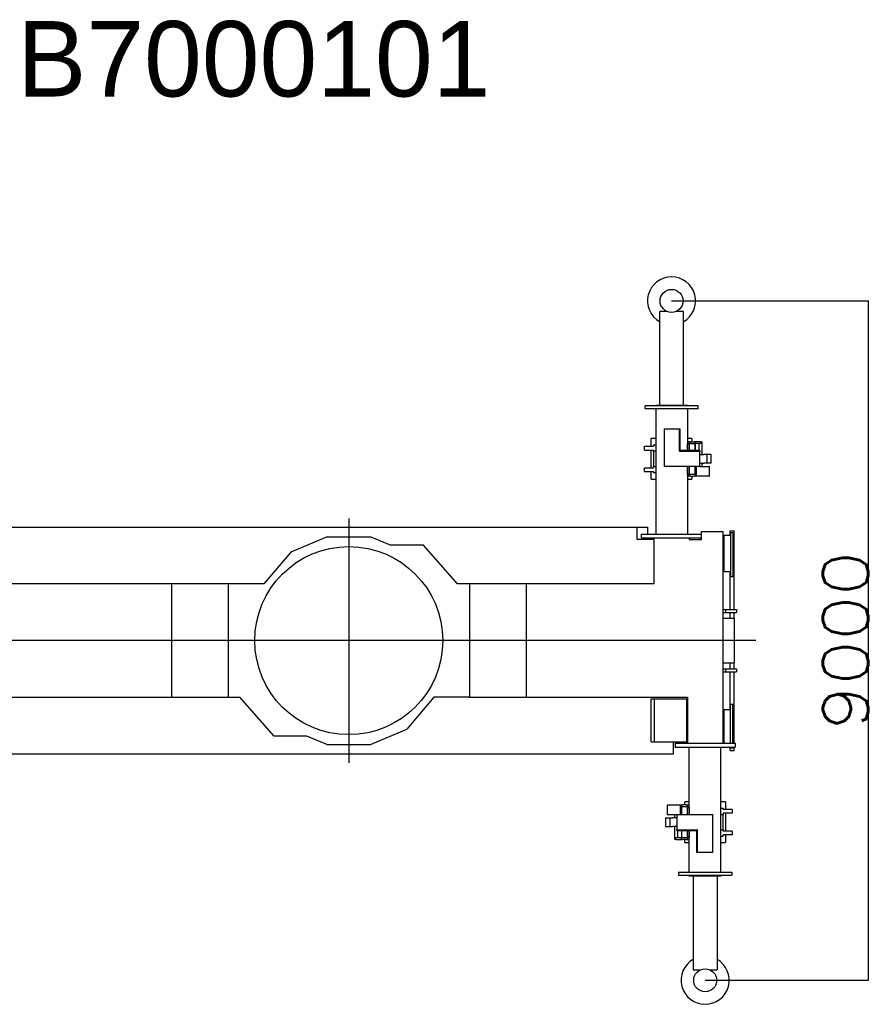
# Model space of a CAD drawing. Extents: x 1292 to 96515, y -55444 to 58338.
# Tile 56 of 80: x 8081 to 19420, y 45295 to 58338. Entities that reach past the tile are written whole.
import ezdxf

# ---------------------------------------------------------------- set-up
doc = ezdxf.new("R2010")
doc.units = 0
doc.header["$PDMODE"] = 35
doc.layers.get('0').update_dxf_attribs({"linetype": 'CONTINUOUS'})
doc.layers.get('DEFPOINTS').update_dxf_attribs({"linetype": 'CONTINUOUS'})
doc.styles.add('MX_DIMTXSTY_2', font='txt.shx', dxfattribs={"width": 1.15, "bigfont": 'extfont.shx'})
doc.styles.add('MX_NOTE_STANDARD', font='txt.shx', dxfattribs={"bigfont": 'extfont.shx'})
doc.dimstyles.new('MXDIMSTYLE', dxfattribs={"dimtxt": 2.8, "dimasz": 2.5, "dimexe": 1, "dimexo": 0.5, "dimgap": 0.5, "dimtad": 1, "dimdsep": 46, "dimtxsty": 'MX_NOTE_STANDARD', "dimblk1": 'OPEN30', "dimblk2": 'OPEN30', "dimsah": 1, "dimcen": 2.5, "dimadec": 0, "dimazin": 0, "dimtfac": 1, "dimtmove": 0, "dimatfit": 3, "dimldrblk": 'OPEN30', "dimfxl": 1, "dimtzin": 0, "dimarcsym": 0})

# ---------------------------------------------------------------- blocks, each defined once
blk = doc.blocks.new('_OPEN30')
at = {"color": 0, "linetype": 'ByBlock', "lineweight": -2}
for p, q in [((-1, 0.267949), (0, 0)), ((0, 0), (-1, -0.267949)), ((0, 0), (-1, 0))]:
    blk.add_line(p, q, dxfattribs=at)
blk = doc.blocks.new('*D17')
at = {"color": 0, "linetype": 'Continuous', "lineweight": -2}
for p, q in [((16720.542093, 54613.245328), (19327.795267, 54613.245328)), ((19326.795267, 54610.475328), (19326.795267, 45616.015328)), ((17165.542093, 45613.245328), (19327.795267, 45613.245328))]:
    blk.add_line(p, q, dxfattribs=at)
at = {"layer": 'DEFPOINTS', "color": 0, "linetype": 'Continuous', "lineweight": 0}
for p in [(16720.042093, 54613.245328), (17165.042093, 45613.245328), (19326.795267, 45613.245328)]:
    blk.add_point(p, dxfattribs=at)
at = {"color": 0, "linetype": 'Continuous', "lineweight": -2, "xscale": 2.77, "yscale": 2.77, "zscale": 2.77}
for p, rotation in [((19326.795267, 54613.245328), 90), ((19326.795267, 45613.245328), 270)]:
    blk.add_blockref('_OPEN30', p, dxfattribs=dict(at, rotation=rotation))
at = {"color": 0, "linetype": 'Continuous', "insert": (19026.295267, 50113.245328), "char_height": 600, "attachment_point": 5, "rotation": 90, "line_spacing_factor": 0.792857, "style": 'MX_DIMTXSTY_2'}
blk.add_mtext('\\A1;9000', dxfattribs=at)

msp = doc.modelspace()

# ---------------------------------------------------------------- linework, layer by layer
at = {"color": 130, "linetype": 'Continuous'}
for p, q in [((16660.59, 54473.25), (16562.54, 54473.25)), ((16562.54, 53233.25), (16562.54, 54473.25)), ((16877.54, 54473.25), (16779.49, 54473.25)), ((16877.54, 53233.25), (16877.54, 54473.25)), ((16418.04, 53223.25), (16368.04, 53223.25)), ((16368.04, 53183.25), (16368.04, 53223.25)), ((17022.04, 53223.25), (16418.04, 53223.25)), ((16510.04, 53233.25), (16930.04, 53233.25)), ((16510.04, 53233.25), (16510.04, 53223.25)), ((16930.04, 53233.25), (16930.04, 53223.25)), ((17072.04, 53223.25), (17022.04, 53223.25)), ((17072.04, 53183.25), (17072.04, 53223.25)), ((16418.04, 53183.25), (16368.04, 53183.25)), ((17022.04, 53183.25), (16418.04, 53183.25)), ((16510.04, 53183.25), (16510.04, 51523.25)), ((16930.04, 53183.25), (16930.04, 52629.25)), ((17072.04, 53183.25), (17022.04, 53183.25)), ((16620.04, 52919.25), (16620.04, 52419.25)), ((16620.04, 52919.25), (16820.04, 52919.25)), ((16820.04, 52919.25), (16830.04, 52919.25)), ((16820.04, 52919.25), (16820.04, 52629.25)), ((16830.04, 52919.25), (16830.04, 52639.25)), ((16510.04, 52788.8), (16450.49, 52788.8)), ((16450.49, 52687.24), (16450.49, 52788.8)), ((16482.54, 52703.25), (16482.54, 52687.25)), ((16510.04, 52703.25), (16482.54, 52703.25)), ((16989.59, 52788.8), (16930.04, 52788.8)), ((16955.04, 52747.25), (16930.04, 52747.25)), ((16955.04, 52722.25), (16930.04, 52722.25)), ((16956.89, 52719.25), (16930.04, 52719.25)), ((16932.54, 52629.24), (16932.54, 52719.25)), ((16955.04, 52747.25), (16955.04, 52722.25)), ((16970.04, 52747.25), (16955.04, 52747.25)), ((16970.04, 52722.25), (16955.04, 52722.25)), ((16956.89, 52629.25), (16956.89, 52722.25)), ((16970.04, 52747.25), (17020.04, 52747.25)), ((16970.04, 52722.25), (17020.04, 52722.25)), ((16989.59, 52788.8), (16989.59, 52747.24)), ((17035.04, 52747.25), (17020.04, 52747.25)), ((17035.04, 52722.25), (17020.04, 52722.25)), ((17033.19, 52629.25), (17033.19, 52722.25)), ((17042.36, 52747.25), (17035.04, 52747.25)), ((17035.04, 52747.25), (17035.04, 52722.25)), ((17042.36, 52722.25), (17035.04, 52722.25)), ((17035.04, 52629.24), (17035.04, 52722.25)), ((17099.72, 52747.25), (17042.36, 52747.25)), ((17099.72, 52722.25), (17042.36, 52722.25)), ((17085.04, 52629.24), (17085.04, 52722.25)), ((17107.04, 52747.25), (17099.72, 52747.25)), ((17107.04, 52722.25), (17099.72, 52722.25)), ((17107.04, 52747.25), (17107.04, 52722.25)), ((17125.04, 52743.55), (17107.04, 52743.55)), ((17125.04, 52577.25), (17125.04, 52743.55)), ((16362.54, 52687.25), (16482.54, 52687.25)), ((16362.54, 52636.25), (16362.54, 52687.25)), ((16362.54, 52636.25), (16482.54, 52636.25)), ((16450.49, 52401.24), (16450.49, 52636.24)), ((16482.54, 52620.25), (16482.54, 52636.25)), ((16510.04, 52620.25), (16482.54, 52620.25)), ((16482.54, 52620.25), (16482.54, 52416.25)), ((17095.04, 52619.25), (16830.04, 52619.25)), ((17095.04, 52629.25), (16840.04, 52629.25)), ((17095.04, 52629.25), (17095.04, 52619.25)), ((17095.04, 52419.25), (17095.04, 52619.25)), ((17095.04, 52577.25), (17149.34, 52577.25)), ((17210.04, 52577.25), (17149.34, 52577.25)), ((17190.04, 52461.25), (17190.04, 52577.25)), ((17245.04, 52577.25), (17210.04, 52577.25)), ((17245.04, 52461.25), (17245.04, 52577.25)), ((17095.04, 52461.25), (17149.34, 52461.25)), ((17125.04, 52419.84), (17125.04, 52461.25)), ((17210.04, 52461.25), (17149.34, 52461.25)), ((17245.04, 52461.25), (17210.04, 52461.25)), ((16362.54, 52401.25), (16482.54, 52401.25)), ((16362.54, 52351.25), (16362.54, 52401.25)), ((16362.54, 52351.25), (16482.54, 52351.25)), ((16450.49, 52249.7), (16450.49, 52351.24)), ((16510.04, 52416.25), (16482.54, 52416.25)), ((16482.54, 52401.25), (16482.54, 52416.25)), ((16482.54, 52351.25), (16482.54, 52335.25)), ((16510.04, 52335.25), (16482.54, 52335.25)), ((17095.04, 52419.25), (16620.04, 52419.25)), ((16930.04, 52419.25), (16930.04, 51523.25)), ((16932.54, 52319.25), (16930.04, 52319.25)), ((16930.04, 52316.25), (16955.04, 52316.25)), ((16932.54, 52319.25), (16932.54, 52419.24)), ((16932.54, 52319.25), (16956.89, 52319.25)), ((16955.04, 52316.25), (17035.04, 52316.25)), ((16955.04, 52316.25), (16955.04, 52291.25)), ((16956.89, 52316.25), (16956.89, 52419.25)), ((17033.19, 52316.25), (17033.19, 52419.25)), ((17035.04, 52316.25), (17035.04, 52419.24)), ((17035.04, 52316.25), (17035.04, 52291.25)), ((17045.04, 52316.25), (17035.04, 52316.25)), ((17045.04, 52419.25), (17045.04, 52289.65)), ((17095.04, 52419.85), (17215.04, 52419.85)), ((17221.64, 52296.25), (17221.64, 52413.25)), ((16450.49, 52249.7), (16510.04, 52249.7)), ((16955.04, 52291.25), (16930.04, 52291.25)), ((16930.04, 52249.7), (16989.59, 52249.7)), ((16970.04, 52291.25), (16955.04, 52291.25)), ((16970.04, 52291.25), (17020.04, 52291.25)), ((16989.59, 52291.24), (16989.59, 52249.7)), ((17035.04, 52291.25), (17020.04, 52291.25)), ((17042.36, 52291.25), (17035.04, 52291.25)), ((17045.04, 52291.25), (17042.36, 52291.25)), ((17215.04, 52289.65), (17045.04, 52289.65)), ((16955.04, 47807.25), (16955.04, 48703.25)), ((17375.04, 47043.25), (17375.04, 48703.25)), ((16663.44, 47930.25), (16663.44, 47813.25)), ((16670.04, 47936.85), (16840.04, 47936.85)), ((16840.04, 47807.25), (16840.04, 47936.85)), ((16840.04, 47935.25), (16842.72, 47935.25)), ((16840.04, 47910.25), (16842.72, 47910.25)), ((16842.72, 47935.25), (16850.04, 47935.25)), ((16850.04, 47910.25), (16842.72, 47910.25)), ((16850.04, 47910.25), (16850.04, 47935.25)), ((16850.04, 47935.25), (16865.04, 47935.25)), ((16865.04, 47910.25), (16850.04, 47910.25)), ((16850.04, 47910.25), (16850.04, 47807.24)), ((16851.89, 47910.25), (16851.89, 47807.25)), ((16915.04, 47935.25), (16865.04, 47935.25)), ((16915.04, 47910.25), (16865.04, 47910.25)), ((16955.04, 47976.8), (16895.49, 47976.8)), ((16895.49, 47935.24), (16895.49, 47976.8)), ((16915.04, 47935.25), (16930.04, 47935.25)), ((16930.04, 47910.25), (16915.04, 47910.25)), ((16928.19, 47910.25), (16928.19, 47807.25)), ((16928.19, 47907.25), (16955.04, 47907.25)), ((16930.04, 47910.25), (16930.04, 47935.25)), ((16930.04, 47935.25), (16955.04, 47935.25)), ((16955.04, 47910.25), (16930.04, 47910.25)), ((16952.54, 47907.25), (16952.54, 47807.24)), ((17434.59, 47976.8), (17375.04, 47976.8)), ((17375.04, 47891.25), (17402.54, 47891.25)), ((17402.54, 47875.25), (17402.54, 47891.25)), ((17522.54, 47875.25), (17402.54, 47875.25)), ((17434.59, 47976.8), (17434.59, 47875.24)), ((17522.54, 47875.25), (17522.54, 47825.25)), ((16640.04, 47765.25), (16640.04, 47649.25)), ((16640.04, 47765.25), (16675.04, 47765.25)), ((16790.04, 47806.65), (16670.04, 47806.65)), ((16675.04, 47765.25), (16695.04, 47765.25)), ((16695.04, 47765.25), (16735.75, 47765.25)), ((16695.04, 47765.25), (16695.04, 47649.25)), ((16790.04, 47765.25), (16735.75, 47765.25)), ((16760.04, 47806.64), (16760.04, 47765.24)), ((16790.04, 47807.25), (17265.04, 47807.25)), ((16790.04, 47807.25), (16790.04, 47607.25)), ((17265.04, 47307.25), (17265.04, 47807.25)), ((17375.04, 47810.25), (17402.54, 47810.25)), ((17522.54, 47825.25), (17402.54, 47825.25)), ((17402.54, 47825.25), (17402.54, 47810.25)), ((17402.54, 47606.25), (17402.54, 47810.25)), ((17434.59, 47825.24), (17434.59, 47590.24)), ((16640.04, 47649.25), (16675.04, 47649.25)), ((16675.04, 47649.25), (16695.04, 47649.25)), ((16695.04, 47649.25), (16735.75, 47649.25)), ((16790.04, 47649.25), (16735.75, 47649.25)), ((16760.04, 47649.24), (16760.04, 47482.95)), ((16760.04, 47482.95), (16778.04, 47482.95)), ((16778.04, 47504.25), (16785.36, 47504.25)), ((16778.04, 47479.25), (16778.04, 47504.25)), ((16778.04, 47479.25), (16785.36, 47479.25)), ((16785.36, 47504.25), (16850.04, 47504.25)), ((16785.36, 47479.25), (16842.72, 47479.25)), ((16790.04, 47597.25), (16790.04, 47607.25)), ((16790.04, 47607.25), (17055.04, 47607.25)), ((16790.04, 47597.25), (17045.04, 47597.25)), ((16800.04, 47597.24), (16800.04, 47504.25)), ((16842.72, 47479.25), (16850.04, 47479.25)), ((16850.04, 47597.24), (16850.04, 47504.25)), ((16850.04, 47504.25), (16930.04, 47504.25)), ((16850.04, 47479.25), (16850.04, 47504.25)), ((16850.04, 47479.25), (16865.04, 47479.25)), ((16851.89, 47597.25), (16851.89, 47504.25)), ((16915.04, 47479.25), (16865.04, 47479.25)), ((16895.49, 47437.7), (16895.49, 47479.24)), ((16915.04, 47479.25), (16930.04, 47479.25)), ((16928.19, 47597.25), (16928.19, 47504.25)), ((16952.54, 47507.25), (16928.19, 47507.25)), ((16930.04, 47504.25), (16955.04, 47504.25)), ((16930.04, 47479.25), (16930.04, 47504.25)), ((16930.04, 47479.25), (16955.04, 47479.25)), ((16952.54, 47597.24), (16952.54, 47507.25)), ((16952.54, 47507.25), (16955.04, 47507.25)), ((16955.04, 47043.25), (16955.04, 47597.25)), ((17055.04, 47307.25), (17055.04, 47587.25)), ((17065.04, 47307.25), (17065.04, 47597.25)), ((17375.04, 47606.25), (17402.54, 47606.25)), ((17375.04, 47523.25), (17402.54, 47523.25)), ((17402.54, 47606.25), (17402.54, 47590.25)), ((17522.54, 47590.25), (17402.54, 47590.25)), ((17522.54, 47539.25), (17402.54, 47539.25)), ((17402.54, 47523.25), (17402.54, 47539.25)), ((17434.59, 47539.24), (17434.59, 47437.7)), ((17522.54, 47590.25), (17522.54, 47539.25)), ((16895.49, 47437.7), (16955.04, 47437.7)), ((17375.04, 47437.7), (17434.59, 47437.7)), ((17065.04, 47307.25), (17055.04, 47307.25)), ((17265.04, 47307.25), (17065.04, 47307.25)), ((16813.04, 47043.25), (16863.04, 47043.25)), ((16813.04, 47043.25), (16813.04, 47003.25)), ((16813.04, 47003.25), (16863.04, 47003.25)), ((16863.04, 47043.25), (17467.04, 47043.25)), ((16863.04, 47003.25), (17467.04, 47003.25)), ((16955.04, 46993.25), (16955.04, 47003.25)), ((17375.04, 46993.25), (16955.04, 46993.25)), ((17007.54, 46993.25), (17007.54, 45753.25)), ((17322.54, 46993.25), (17322.54, 45753.25)), ((17375.04, 46993.25), (17375.04, 47003.25)), ((17467.04, 47043.25), (17517.04, 47043.25)), ((17467.04, 47003.25), (17517.04, 47003.25)), ((17517.04, 47043.25), (17517.04, 47003.25)), ((17007.54, 45753.25), (17105.59, 45753.25)), ((17224.49, 45753.25), (17322.54, 45753.25))]:
    msp.add_line(p, q, dxfattribs=at)
at = {"color": 104, "linetype": 'Continuous'}
for p, q in [((12442.54, 51732.4), (12442.54, 48494.1)), ((7487.54, 51613.25), (16405.34, 51613.25)), ((16261.54, 51613.25), (16261.54, 51458.25)), ((16322.54, 51473.25), (16322.54, 51523.25)), ((16322.54, 51523.25), (16452.54, 51523.25)), ((16405.34, 51523.25), (16405.34, 51613.25)), ((16452.54, 51523.25), (16987.54, 51523.25)), ((16987.54, 51523.25), (17117.54, 51523.25)), ((17117.54, 51473.25), (17117.54, 51523.25)), ((17117.84, 51557.55), (17397.54, 51557.55)), ((17117.84, 51453.55), (17117.84, 51557.55)), ((17397.54, 51557.55), (17397.54, 48753.25)), ((17498.04, 51567.75), (17548.04, 51567.75)), ((17498.04, 51508.25), (17498.04, 51567.75)), ((17532.04, 51538.25), (17503.04, 51538.25)), ((17503.04, 51538.25), (17503.04, 50958.25)), ((17532.04, 51538.25), (17532.04, 50958.25)), ((17532.04, 51533.25), (17532.54, 51533.25)), ((17532.54, 51533.25), (17532.54, 51392.75)), ((17548.04, 50525.75), (17548.04, 51567.75)), ((12155.54, 51488.25), (11675.44, 51285.55)), ((12155.54, 51488.25), (12732.54, 51488.25)), ((12732.54, 51488.25), (12997.54, 51378.25)), ((16261.54, 51458.25), (16487.54, 51458.25)), ((16322.54, 51473.25), (16452.54, 51473.25)), ((16405.34, 51458.24), (16405.34, 51473.25)), ((16452.54, 51473.25), (16987.54, 51473.25)), ((16487.54, 50863.25), (16487.54, 51473.25)), ((16952.54, 51473.25), (16952.54, 51453.55)), ((16952.54, 51453.55), (17117.84, 51453.55)), ((16987.54, 51473.25), (17117.54, 51473.25)), ((17418.04, 51508.25), (17503.04, 51508.25)), ((17418.04, 51028.25), (17418.04, 51508.25)), ((17532.04, 51392.75), (17532.54, 51392.75)), ((17532.54, 51392.75), (17532.54, 51249.85)), ((11675.44, 51285.55), (11317.04, 50863.25)), ((13432.54, 51378.25), (12997.54, 51378.25)), ((13885.14, 50863.25), (13432.54, 51378.25)), ((17532.04, 51249.85), (17532.54, 51249.85)), ((17532.54, 51249.85), (17532.54, 51106.55)), ((17418.04, 51028.25), (17503.04, 51028.25)), ((17498.04, 50525.75), (17498.04, 51028.25)), ((17532.04, 51106.55), (17532.54, 51106.55)), ((17532.54, 51106.55), (17532.54, 50963.25)), ((17532.04, 50958.25), (17503.04, 50958.25)), ((17532.04, 50963.25), (17532.54, 50963.25)), ((11317.04, 50863.25), (7302.54, 50863.25)), ((10091.84, 50863.25), (10091.84, 49363.25)), ((10843.44, 50863.25), (10843.44, 49363.25)), ((16487.54, 50863.25), (13885.14, 50863.25)), ((14041.64, 50863.25), (14041.64, 49363.25)), ((14793.24, 50863.25), (14793.24, 49363.25)), ((17397.54, 50525.75), (17437.54, 50525.75)), ((17397.54, 50485.75), (17437.54, 50485.75)), ((17437.54, 50525.75), (17543.49, 50525.75)), ((17437.54, 50485.75), (17437.54, 50525.75)), ((17437.54, 50485.75), (17543.49, 50485.75)), ((17498.04, 50408.25), (17498.04, 50485.75)), ((17543.49, 50525.75), (17582.54, 50525.75)), ((17543.49, 50485.75), (17582.54, 50485.75)), ((17548.04, 50408.25), (17548.04, 50485.75)), ((17582.54, 50525.75), (17582.54, 50485.75)), ((17397.54, 50408.25), (17548.04, 50408.25)), ((17548.04, 50408.25), (17548.04, 49818.25)), ((17835.43, 50113.25), (1292.14, 50113.25)), ((17397.54, 49818.25), (17548.04, 49818.25)), ((17397.54, 49740.75), (17437.54, 49740.75)), ((17397.54, 49700.75), (17437.54, 49700.75)), ((17437.54, 49740.75), (17543.49, 49740.75)), ((17437.54, 49700.75), (17437.54, 49740.75)), ((17437.54, 49700.75), (17543.49, 49700.75)), ((17498.04, 49740.75), (17498.04, 49818.25)), ((17498.04, 49198.25), (17498.04, 49700.75)), ((17543.49, 49740.75), (17582.54, 49740.75)), ((17543.49, 49700.75), (17582.54, 49700.75)), ((17548.04, 49740.75), (17548.04, 49818.25)), ((17548.04, 48753.25), (17548.04, 49700.75)), ((17582.54, 49740.75), (17582.54, 49700.75)), ((7747.54, 49363.25), (10091.84, 49363.25)), ((10091.84, 49363.25), (10843.44, 49363.25)), ((10843.44, 49363.25), (10999.94, 49363.25)), ((11452.54, 48848.25), (10999.94, 49363.25)), ((13568.04, 49363.25), (13209.64, 48940.95)), ((14041.64, 49363.25), (13568.04, 49363.25)), ((14041.64, 49363.25), (14793.24, 49363.25)), ((14793.24, 49363.25), (16932.54, 49363.25)), ((16448.04, 49343.25), (16492.54, 49343.25)), ((16448.04, 48773.25), (16448.04, 49343.25)), ((16492.54, 49343.25), (16922.54, 49343.25)), ((16492.54, 48773.25), (16492.54, 49343.25)), ((16922.54, 48773.25), (16922.54, 49343.25)), ((16932.54, 49363.25), (16932.54, 48753.25)), ((17418.04, 49198.25), (17503.04, 49198.25)), ((17418.04, 48753.24), (17418.04, 49198.25)), ((17532.04, 49268.25), (17503.04, 49268.25)), ((17503.04, 48753.25), (17503.04, 49268.25)), ((17532.04, 48753.25), (17532.04, 49268.25)), ((17532.04, 49263.25), (17532.54, 49263.25)), ((17532.54, 49119.95), (17532.54, 49263.25)), ((17532.04, 49119.95), (17532.54, 49119.95)), ((17532.54, 48976.65), (17532.54, 49119.95)), ((12729.54, 48738.25), (13209.64, 48940.95)), ((17532.04, 48976.65), (17532.54, 48976.65)), ((17532.54, 48833.75), (17532.54, 48976.65)), ((11887.54, 48848.25), (11452.54, 48848.25)), ((12152.54, 48738.25), (11887.54, 48848.25)), ((17532.04, 48833.75), (17532.54, 48833.75)), ((17532.54, 48753.25), (17532.54, 48833.75)), ((12152.54, 48738.25), (12442.54, 48738.25)), ((12442.54, 48738.25), (12729.54, 48738.25)), ((16448.04, 48773.25), (16492.54, 48773.25)), ((16492.54, 48773.25), (16922.54, 48773.25)), ((16747.54, 48613.25), (16747.54, 48773.25)), ((16767.54, 48753.25), (16767.54, 48703.25)), ((16767.54, 48753.25), (16897.54, 48753.25)), ((16767.54, 48703.25), (16897.54, 48703.25)), ((16897.54, 48753.25), (17432.54, 48753.25)), ((16897.54, 48703.25), (17432.54, 48703.25)), ((16922.54, 48773.25), (16932.54, 48773.25)), ((17432.54, 48753.25), (17562.54, 48753.25)), ((17432.54, 48703.25), (17562.54, 48703.25)), ((17498.04, 48658.75), (17498.04, 48703.25)), ((17498.04, 48658.75), (17548.04, 48658.75)), ((17503.04, 48688.25), (17503.04, 48703.25)), ((17532.04, 48688.25), (17503.04, 48688.25)), ((17532.04, 48688.25), (17532.04, 48703.25)), ((17532.04, 48693.25), (17532.54, 48693.25)), ((17532.54, 48693.25), (17532.54, 48703.25)), ((17548.04, 48658.75), (17548.04, 48703.25)), ((17562.54, 48753.25), (17562.54, 48703.25)), ((7973.54, 48613.25), (16747.54, 48613.25))]:
    msp.add_line(p, q, dxfattribs=at)
at = {"color": 130, "linetype": 'Continuous'}
for centre in [(16720.04, 54613.25), (17165.04, 45613.25)]:
    msp.add_circle(centre, 152.1, dxfattribs=at)
at = {"color": 104, "linetype": 'Continuous'}
msp.add_circle((12442.54, 50113.25), 1245.5, dxfattribs=at)
at = {"color": 130, "linetype": 'Continuous'}
for centre, radius, start, end in [((16720.04, 54613.25), 318.6, 299.626916, 240.373084), ((16830.04, 52629.25), 10, 180, 270), ((16840.04, 52639.25), 10, 180, 270), ((17215.04, 52413.25), 6.6, 0, 90), ((17215.04, 52296.25), 6.6, 270, 0), ((16670.04, 47930.25), 6.6, 90, 180), ((16670.04, 47813.25), 6.6, 180, 270), ((17045.04, 47587.25), 10, 0, 90), ((17055.04, 47597.25), 10, 0, 90), ((17165.04, 45613.25), 318.6, 119.626916, 60.373084)]:
    msp.add_arc(centre, radius, start, end, dxfattribs=at)
at = {"color": 20, "linetype": 'Continuous'}
for p in [(16720.04, 54613.25), (12442.54, 50113.25), (17165.04, 45613.25)]:
    msp.add_point(p, dxfattribs=at)

# ---------------------------------------------------------------- texts
at = {"color": 7, "linetype": 'Continuous', "insert": (8047.41, 58320.33), "char_height": 1000, "attachment_point": 1}
msp.add_mtext('\\W1.028571;\\A1;B7000101', dxfattribs=at)

# ---------------------------------------------------------------- dimensions: what is measured, and where the dimension line sits
at = {"color": 7, "linetype": 'Continuous'}
dim = msp.add_linear_dim(base=(19326.8, 45613.25), p1=(16720.04, 54613.25), p2=(17165.04, 45613.25), angle=90, text='\\A1;<>', dimstyle='MXDIMSTYLE', override={"dimtxt": 600, "dimasz": 2.77, "dimdec": 1, "dimtxsty": 'MX_DIMTXSTY_2', "dimtzin": 8}, dxfattribs=at)
dim.commit()
dim.dimension.update_dxf_attribs({"geometry": '*D17', "text_midpoint": (19326.8, 50113.25), "dimtype": 160})

doc.saveas('drawing.dxf')
